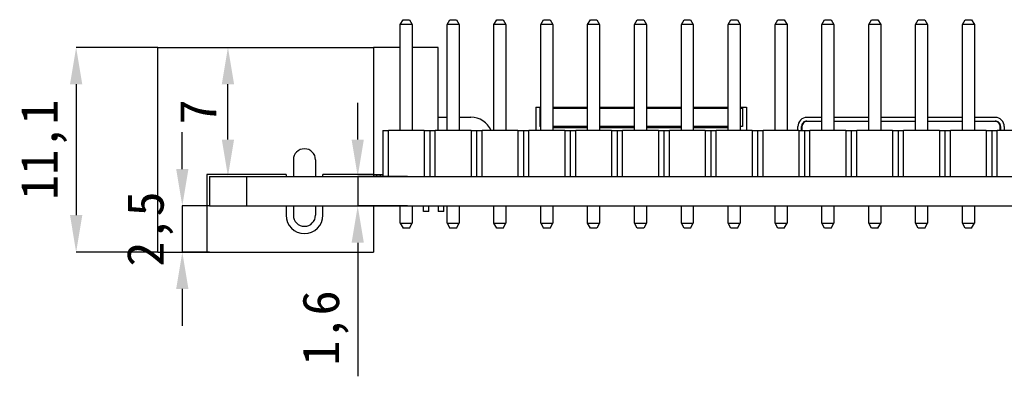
# Model space of a CAD drawing. Header units: millimetres. Extents: x 1707 to 1854, y 2274 to 2502.
# Tile 21 of 22: x 1709 to 1762, y 2482 to 2502. Entities that reach past the tile are written whole.
import ezdxf

# ---------------------------------------------------------------- set-up
doc = ezdxf.new("R2010")
doc.units = ezdxf.units.MM
doc.styles.add('黑体高度2mm', font='simhei.ttf', dxfattribs={"height": 2})
doc.dimstyles.new('红色高度2mm', dxfattribs={"dimtxt": 2, "dimasz": 2, "dimexe": 0, "dimexo": 0, "dimtad": 1, "dimdec": 1, "dimtxsty": '黑体高度2mm', "dimcen": 2.5, "dimclrd": 1, "dimclre": 1, "dimclrt": 1, "dimadec": 0, "dimazin": 0, "dimtfac": 1, "dimtdec": 1, "dimtmove": 0, "dimatfit": 3, "dimfxl": 1, "dimarcsym": 0})

# ---------------------------------------------------------------- blocks, each defined once
blk = doc.blocks.new('*D6')
at = {"color": 1, "lineweight": -2, "transparency": 16777216}
for p, q in [((1716.389, 2500.031), (1711.957, 2500.031)), ((1711.957, 2498.031), (1711.957, 2490.931)), ((1716.389, 2488.931), (1711.957, 2488.931))]:
    blk.add_line(p, q, dxfattribs=at)
at = {"color": 1, "transparency": 16777216}
for points in [[(1711.624, 2498.031), (1712.29, 2498.031), (1711.957, 2500.031)], [(1711.624, 2490.931), (1712.29, 2490.931), (1711.957, 2488.931)]]:
    blk.add_solid(points, dxfattribs=at)
at = {"layer": 'Defpoints', "color": 0, "transparency": 16777216}
for p in [(1716.389, 2500.031), (1711.957, 2488.931), (1716.389, 2488.931)]:
    blk.add_point(p, dxfattribs=at)
at = {"color": 1, "transparency": 16777216, "insert": (1710.208, 2494.481), "char_height": 2, "attachment_point": 5, "rotation": 90, "style": '黑体高度2mm'}
blk.add_mtext('11,1', dxfattribs=at)
blk = doc.blocks.new('*D18')
at = {"color": 1, "lineweight": -2, "transparency": 16777216}
for p, q in [((1717.714, 2493.431), (1717.714, 2495.431)), ((1719.189, 2491.431), (1717.714, 2491.431)), ((1717.714, 2491.431), (1717.714, 2488.931)), ((1719.189, 2488.931), (1717.714, 2488.931)), ((1717.714, 2486.931), (1717.714, 2484.931))]:
    blk.add_line(p, q, dxfattribs=at)
at = {"color": 1, "transparency": 16777216}
for points in [[(1717.38, 2493.431), (1718.047, 2493.431), (1717.714, 2491.431)], [(1717.38, 2486.931), (1718.047, 2486.931), (1717.714, 2488.931)]]:
    blk.add_solid(points, dxfattribs=at)
at = {"layer": 'Defpoints', "color": 0, "transparency": 16777216}
for p in [(1719.189, 2491.431), (1717.714, 2488.931), (1719.189, 2488.931)]:
    blk.add_point(p, dxfattribs=at)
at = {"color": 1, "transparency": 16777216, "insert": (1715.965, 2490.181), "char_height": 2, "attachment_point": 5, "rotation": 90, "style": '黑体高度2mm'}
blk.add_mtext('2,5', dxfattribs=at)
blk = doc.blocks.new('*D19')
at = {"color": 1, "lineweight": -2, "transparency": 16777216}
for p, q in [((1719.189, 2500.031), (1720.189, 2500.031)), ((1720.189, 2495.031), (1720.189, 2498.031)), ((1719.189, 2493.031), (1720.189, 2493.031))]:
    blk.add_line(p, q, dxfattribs=at)
at = {"color": 1, "transparency": 16777216}
for points in [[(1719.855, 2498.031), (1720.522, 2498.031), (1720.189, 2500.031)], [(1719.855, 2495.031), (1720.522, 2495.031), (1720.189, 2493.031)]]:
    blk.add_solid(points, dxfattribs=at)
at = {"layer": 'Defpoints', "color": 0, "transparency": 16777216}
for p in [(1719.189, 2500.031), (1720.189, 2500.031), (1719.189, 2493.031)]:
    blk.add_point(p, dxfattribs=at)
at = {"color": 1, "transparency": 16777216, "insert": (1718.564, 2496.531), "char_height": 2, "attachment_point": 5, "rotation": 90, "style": '黑体高度2mm'}
blk.add_mtext('7', dxfattribs=at)
blk = doc.blocks.new('*D20')
at = {"color": 1, "lineweight": -2, "transparency": 16777216}
for p, q in [((1727.226, 2495.031), (1727.226, 2497.031)), ((1729.933, 2493.031), (1727.226, 2493.031)), ((1727.226, 2493.031), (1727.226, 2491.431)), ((1729.933, 2491.431), (1727.226, 2491.431)), ((1727.226, 2489.431), (1727.226, 2482.192))]:
    blk.add_line(p, q, dxfattribs=at)
at = {"color": 1, "transparency": 16777216}
for points in [[(1726.892, 2495.031), (1727.559, 2495.031), (1727.226, 2493.031)], [(1726.892, 2489.431), (1727.559, 2489.431), (1727.226, 2491.431)]]:
    blk.add_solid(points, dxfattribs=at)
at = {"layer": 'Defpoints', "color": 0, "transparency": 16777216}
for p in [(1729.933, 2493.031), (1727.226, 2491.431), (1729.933, 2491.431)]:
    blk.add_point(p, dxfattribs=at)
at = {"color": 1, "transparency": 16777216, "insert": (1725.477, 2484.812), "char_height": 2, "attachment_point": 5, "rotation": 90, "style": '黑体高度2mm'}
blk.add_mtext('1,6', dxfattribs=at)

msp = doc.modelspace()

# ---------------------------------------------------------------- linework, layer by layer
at = {"color": 7, "linetype": 'Continuous', "lineweight": 25}
for p, q in [((1729.534, 2501.271), (1729.684, 2501.531)), ((1729.684, 2501.531), (1730.034, 2501.531)), ((1730.034, 2501.531), (1730.184, 2501.271)), ((1732.074, 2501.271), (1732.224, 2501.531)), ((1732.224, 2501.531), (1732.574, 2501.531)), ((1732.574, 2501.531), (1732.724, 2501.271)), ((1734.614, 2501.271), (1734.764, 2501.531)), ((1734.764, 2501.531), (1735.114, 2501.531)), ((1735.114, 2501.531), (1735.264, 2501.271)), ((1737.154, 2501.271), (1737.304, 2501.531)), ((1737.304, 2501.531), (1737.654, 2501.531)), ((1737.654, 2501.531), (1737.804, 2501.271)), ((1739.694, 2501.271), (1739.844, 2501.531)), ((1739.844, 2501.531), (1740.194, 2501.531)), ((1740.194, 2501.531), (1740.344, 2501.271)), ((1742.234, 2501.271), (1742.384, 2501.531)), ((1742.384, 2501.531), (1742.734, 2501.531)), ((1742.734, 2501.531), (1742.884, 2501.271)), ((1744.774, 2501.271), (1744.924, 2501.531)), ((1744.924, 2501.531), (1745.274, 2501.531)), ((1745.274, 2501.531), (1745.424, 2501.271)), ((1747.314, 2501.271), (1747.464, 2501.531)), ((1747.464, 2501.531), (1747.814, 2501.531)), ((1747.814, 2501.531), (1747.964, 2501.271)), ((1749.854, 2501.271), (1750.004, 2501.531)), ((1750.004, 2501.531), (1750.354, 2501.531)), ((1750.354, 2501.531), (1750.504, 2501.271)), ((1752.394, 2501.271), (1752.544, 2501.531)), ((1752.544, 2501.531), (1752.894, 2501.531)), ((1752.894, 2501.531), (1753.044, 2501.271)), ((1754.934, 2501.271), (1755.084, 2501.531)), ((1755.084, 2501.531), (1755.434, 2501.531)), ((1755.434, 2501.531), (1755.584, 2501.271)), ((1757.474, 2501.271), (1757.624, 2501.531)), ((1757.624, 2501.531), (1757.974, 2501.531)), ((1757.974, 2501.531), (1758.124, 2501.271)), ((1760.014, 2501.271), (1760.164, 2501.531)), ((1760.164, 2501.531), (1760.514, 2501.531)), ((1760.514, 2501.531), (1760.664, 2501.271)), ((1730.184, 2501.271), (1729.534, 2501.271)), ((1729.534, 2495.531), (1729.534, 2501.271)), ((1730.184, 2501.271), (1730.184, 2495.531)), ((1732.724, 2501.271), (1732.074, 2501.271)), ((1732.074, 2495.531), (1732.074, 2501.271)), ((1732.724, 2501.271), (1732.724, 2495.531)), ((1735.264, 2501.271), (1734.614, 2501.271)), ((1734.614, 2495.531), (1734.614, 2501.271)), ((1735.264, 2501.271), (1735.264, 2495.531)), ((1737.804, 2501.271), (1737.154, 2501.271)), ((1737.154, 2495.531), (1737.154, 2501.271)), ((1737.804, 2501.271), (1737.804, 2495.531)), ((1740.344, 2501.271), (1739.694, 2501.271)), ((1739.694, 2495.531), (1739.694, 2501.271)), ((1740.344, 2501.271), (1740.344, 2495.531)), ((1742.884, 2501.271), (1742.234, 2501.271)), ((1742.234, 2495.531), (1742.234, 2501.271)), ((1742.884, 2501.271), (1742.884, 2495.531)), ((1745.424, 2501.271), (1744.774, 2501.271)), ((1744.774, 2495.531), (1744.774, 2501.271)), ((1745.424, 2501.271), (1745.424, 2495.531)), ((1747.964, 2501.271), (1747.314, 2501.271)), ((1747.314, 2495.531), (1747.314, 2501.271)), ((1747.964, 2501.271), (1747.964, 2495.531)), ((1750.504, 2501.271), (1749.854, 2501.271)), ((1749.854, 2495.531), (1749.854, 2501.271)), ((1750.504, 2501.271), (1750.504, 2495.531)), ((1753.044, 2501.271), (1752.394, 2501.271)), ((1752.394, 2495.531), (1752.394, 2501.271)), ((1753.044, 2501.271), (1753.044, 2495.531)), ((1755.584, 2501.271), (1754.934, 2501.271)), ((1754.934, 2495.531), (1754.934, 2501.271)), ((1755.584, 2501.271), (1755.584, 2495.531)), ((1758.124, 2501.271), (1757.474, 2501.271)), ((1757.474, 2495.531), (1757.474, 2501.271)), ((1758.124, 2501.271), (1758.124, 2495.531)), ((1760.664, 2501.271), (1760.014, 2501.271)), ((1760.014, 2495.531), (1760.014, 2501.271)), ((1760.664, 2501.271), (1760.664, 2495.531)), ((1716.389, 2488.931), (1716.389, 2500.031)), ((1716.389, 2500.031), (1728.089, 2500.031)), ((1728.089, 2500.031), (1728.089, 2493.131)), ((1729.534, 2500.031), (1728.089, 2500.031)), ((1731.589, 2500.031), (1730.184, 2500.031)), ((1731.589, 2495.531), (1731.589, 2500.031)), ((1736.889, 2496.781), (1736.889, 2495.531)), ((1736.889, 2496.781), (1737.154, 2496.781)), ((1737.094, 2496.731), (1737.154, 2496.731)), ((1737.094, 2496.731), (1737.094, 2495.731)), ((1737.804, 2496.781), (1739.694, 2496.781)), ((1737.804, 2496.731), (1739.694, 2496.731)), ((1740.344, 2496.781), (1742.234, 2496.781)), ((1740.344, 2496.731), (1742.234, 2496.731)), ((1742.884, 2496.781), (1744.774, 2496.781)), ((1742.884, 2496.731), (1744.774, 2496.731)), ((1745.424, 2496.781), (1747.314, 2496.781)), ((1745.424, 2496.731), (1747.314, 2496.731)), ((1747.964, 2496.781), (1748.299, 2496.781)), ((1747.964, 2496.731), (1748.094, 2496.731)), ((1748.094, 2496.731), (1748.094, 2495.731)), ((1748.299, 2496.781), (1748.299, 2495.531)), ((1731.589, 2496.241), (1732.074, 2496.241)), ((1732.724, 2496.241), (1733.359, 2496.241)), ((1752.394, 2496.236), (1751.583, 2496.236)), ((1754.934, 2496.236), (1753.044, 2496.236)), ((1757.474, 2496.236), (1755.584, 2496.236)), ((1760.014, 2496.236), (1758.124, 2496.236)), ((1761.794, 2496.236), (1760.664, 2496.236)), ((1728.589, 2495.531), (1728.589, 2493.031)), ((1728.589, 2495.531), (1728.889, 2495.531)), ((1728.889, 2493.031), (1728.889, 2495.531)), ((1730.829, 2495.531), (1728.889, 2495.531)), ((1730.829, 2495.531), (1730.829, 2493.031)), ((1730.829, 2495.531), (1731.129, 2495.531)), ((1731.129, 2495.531), (1731.129, 2493.031)), ((1731.129, 2495.531), (1731.429, 2495.531)), ((1731.429, 2493.031), (1731.429, 2495.531)), ((1733.369, 2495.531), (1731.429, 2495.531)), ((1733.369, 2495.531), (1733.369, 2493.031)), ((1733.369, 2495.531), (1733.669, 2495.531)), ((1733.669, 2495.531), (1733.669, 2493.031)), ((1733.669, 2495.531), (1733.969, 2495.531)), ((1733.969, 2493.031), (1733.969, 2495.531)), ((1735.909, 2495.531), (1733.969, 2495.531)), ((1735.909, 2495.531), (1735.909, 2493.031)), ((1735.909, 2495.531), (1736.209, 2495.531)), ((1736.209, 2495.531), (1736.209, 2493.031)), ((1736.209, 2495.531), (1736.509, 2495.531)), ((1736.509, 2493.031), (1736.509, 2495.531)), ((1738.449, 2495.531), (1736.509, 2495.531)), ((1737.154, 2495.731), (1737.094, 2495.731)), ((1739.694, 2495.731), (1737.804, 2495.731)), ((1737.804, 2495.681), (1739.694, 2495.681)), ((1738.449, 2495.531), (1738.449, 2493.031)), ((1738.449, 2495.531), (1738.749, 2495.531)), ((1738.749, 2495.531), (1738.749, 2493.031)), ((1738.749, 2495.531), (1739.049, 2495.531)), ((1739.049, 2493.031), (1739.049, 2495.531)), ((1740.989, 2495.531), (1739.049, 2495.531)), ((1742.234, 2495.731), (1740.344, 2495.731)), ((1740.344, 2495.681), (1742.234, 2495.681)), ((1740.989, 2495.531), (1740.989, 2493.031)), ((1740.989, 2495.531), (1741.289, 2495.531)), ((1741.289, 2495.531), (1741.289, 2493.031)), ((1741.289, 2495.531), (1741.589, 2495.531)), ((1741.589, 2493.031), (1741.589, 2495.531)), ((1743.529, 2495.531), (1741.589, 2495.531)), ((1744.774, 2495.731), (1742.884, 2495.731)), ((1742.884, 2495.681), (1744.774, 2495.681)), ((1743.529, 2495.531), (1743.529, 2493.031)), ((1743.529, 2495.531), (1743.829, 2495.531)), ((1743.829, 2495.531), (1743.829, 2493.031)), ((1743.829, 2495.531), (1744.129, 2495.531)), ((1744.129, 2493.031), (1744.129, 2495.531)), ((1746.069, 2495.531), (1744.129, 2495.531)), ((1747.314, 2495.731), (1745.424, 2495.731)), ((1745.424, 2495.681), (1747.314, 2495.681)), ((1746.069, 2495.531), (1746.069, 2493.031)), ((1746.069, 2495.531), (1746.369, 2495.531)), ((1746.369, 2495.531), (1746.369, 2493.031)), ((1746.369, 2495.531), (1746.669, 2495.531)), ((1746.669, 2493.031), (1746.669, 2495.531)), ((1748.609, 2495.531), (1746.669, 2495.531)), ((1748.094, 2495.731), (1747.964, 2495.731)), ((1748.609, 2495.531), (1748.609, 2493.031)), ((1748.609, 2495.531), (1748.909, 2495.531)), ((1748.909, 2495.531), (1748.909, 2493.031)), ((1748.909, 2495.531), (1749.209, 2495.531)), ((1749.209, 2493.031), (1749.209, 2495.531)), ((1751.149, 2495.531), (1749.209, 2495.531)), ((1751.096, 2495.531), (1751.096, 2495.733)), ((1751.149, 2495.531), (1751.149, 2493.031)), ((1751.149, 2495.531), (1751.449, 2495.531)), ((1751.296, 2495.531), (1751.296, 2495.737)), ((1751.316, 2495.737), (1751.316, 2495.531)), ((1751.449, 2495.531), (1751.449, 2493.031)), ((1751.449, 2495.531), (1751.749, 2495.531)), ((1751.583, 2496.036), (1752.394, 2496.036)), ((1752.394, 2496.016), (1751.583, 2496.016)), ((1751.749, 2493.031), (1751.749, 2495.531)), ((1753.689, 2495.531), (1751.749, 2495.531)), ((1753.044, 2496.036), (1754.934, 2496.036)), ((1754.934, 2496.016), (1753.044, 2496.016)), ((1753.689, 2495.531), (1753.689, 2493.031)), ((1753.689, 2495.531), (1753.989, 2495.531)), ((1753.989, 2495.531), (1753.989, 2493.031)), ((1753.989, 2495.531), (1754.289, 2495.531)), ((1754.289, 2493.031), (1754.289, 2495.531)), ((1756.229, 2495.531), (1754.289, 2495.531)), ((1755.584, 2496.036), (1757.474, 2496.036)), ((1757.474, 2496.016), (1755.584, 2496.016)), ((1756.229, 2495.531), (1756.229, 2493.031)), ((1756.229, 2495.531), (1756.529, 2495.531)), ((1756.529, 2495.531), (1756.529, 2493.031)), ((1756.529, 2495.531), (1756.829, 2495.531)), ((1756.829, 2493.031), (1756.829, 2495.531)), ((1758.769, 2495.531), (1756.829, 2495.531)), ((1758.124, 2496.036), (1760.014, 2496.036)), ((1760.014, 2496.016), (1758.124, 2496.016)), ((1758.769, 2495.531), (1758.769, 2493.031)), ((1758.769, 2495.531), (1759.069, 2495.531)), ((1759.069, 2495.531), (1759.069, 2493.031)), ((1759.069, 2495.531), (1759.369, 2495.531)), ((1759.369, 2493.031), (1759.369, 2495.531)), ((1761.309, 2495.531), (1759.369, 2495.531)), ((1760.664, 2496.036), (1761.794, 2496.036)), ((1761.794, 2496.016), (1760.664, 2496.016)), ((1761.309, 2495.531), (1761.309, 2493.031)), ((1761.309, 2495.531), (1761.609, 2495.531)), ((1761.609, 2495.531), (1761.609, 2493.031)), ((1761.609, 2495.531), (1761.909, 2495.531)), ((1761.909, 2493.031), (1761.909, 2495.531)), ((1763.849, 2495.531), (1761.909, 2495.531)), ((1762.061, 2495.531), (1762.061, 2495.737)), ((1762.081, 2495.737), (1762.081, 2495.531)), ((1762.281, 2495.733), (1762.281, 2495.531)), ((1723.739, 2493.931), (1723.739, 2493.031)), ((1724.939, 2493.931), (1724.939, 2493.031)), ((1723.339, 2493.131), (1719.039, 2493.131)), ((1719.039, 2493.131), (1719.039, 2488.931)), ((1719.189, 2493.031), (1719.189, 2491.431)), ((1719.189, 2493.031), (1721.189, 2493.031)), ((1721.189, 2493.031), (1721.189, 2491.431)), ((1721.189, 2493.031), (1786.789, 2493.031)), ((1723.339, 2493.131), (1723.339, 2493.031)), ((1728.089, 2493.131), (1725.339, 2493.131)), ((1725.339, 2493.031), (1725.339, 2493.131)), ((1728.089, 2493.131), (1728.589, 2493.131)), ((1728.089, 2493.131), (1728.089, 2493.031)), ((1728.239, 2493.131), (1728.239, 2493.031)), ((1728.439, 2493.131), (1728.439, 2493.031)), ((1719.189, 2491.431), (1721.189, 2491.431)), ((1721.189, 2491.431), (1786.789, 2491.431)), ((1723.339, 2491.431), (1723.339, 2490.931)), ((1723.739, 2491.431), (1723.739, 2490.931)), ((1724.939, 2491.431), (1724.939, 2490.931)), ((1725.339, 2490.931), (1725.339, 2491.431)), ((1728.089, 2491.431), (1728.089, 2488.931)), ((1729.534, 2490.491), (1729.534, 2491.431)), ((1730.184, 2491.431), (1730.184, 2490.491)), ((1730.789, 2491.131), (1730.789, 2491.431)), ((1731.089, 2491.131), (1731.089, 2491.431)), ((1731.589, 2491.431), (1731.589, 2491.131)), ((1731.889, 2491.131), (1731.889, 2491.431)), ((1732.074, 2490.491), (1732.074, 2491.431)), ((1732.724, 2491.431), (1732.724, 2490.491)), ((1734.614, 2490.491), (1734.614, 2491.431)), ((1735.264, 2491.431), (1735.264, 2490.491)), ((1737.154, 2490.491), (1737.154, 2491.431)), ((1737.804, 2491.431), (1737.804, 2490.491)), ((1739.694, 2490.491), (1739.694, 2491.431)), ((1740.344, 2491.431), (1740.344, 2490.491)), ((1742.234, 2490.491), (1742.234, 2491.431)), ((1742.884, 2491.431), (1742.884, 2490.491)), ((1744.774, 2490.491), (1744.774, 2491.431)), ((1745.424, 2491.431), (1745.424, 2490.491)), ((1747.314, 2490.491), (1747.314, 2491.431)), ((1747.964, 2491.431), (1747.964, 2490.491)), ((1749.854, 2490.491), (1749.854, 2491.431)), ((1750.504, 2491.431), (1750.504, 2490.491)), ((1752.394, 2490.491), (1752.394, 2491.431)), ((1753.044, 2491.431), (1753.044, 2490.491)), ((1754.934, 2490.491), (1754.934, 2491.431)), ((1755.584, 2491.431), (1755.584, 2490.491)), ((1757.474, 2490.491), (1757.474, 2491.431)), ((1758.124, 2491.431), (1758.124, 2490.491)), ((1760.014, 2490.491), (1760.014, 2491.431)), ((1760.664, 2491.431), (1760.664, 2490.491)), ((1731.089, 2491.131), (1730.789, 2491.131)), ((1731.889, 2491.131), (1731.589, 2491.131)), ((1729.534, 2490.491), (1730.184, 2490.491)), ((1729.534, 2490.491), (1729.684, 2490.231)), ((1730.034, 2490.231), (1729.684, 2490.231)), ((1730.034, 2490.231), (1730.184, 2490.491)), ((1732.074, 2490.491), (1732.724, 2490.491)), ((1732.074, 2490.491), (1732.224, 2490.231)), ((1732.574, 2490.231), (1732.224, 2490.231)), ((1732.574, 2490.231), (1732.724, 2490.491)), ((1734.614, 2490.491), (1735.264, 2490.491)), ((1734.764, 2490.231), (1734.614, 2490.491)), ((1735.114, 2490.231), (1734.764, 2490.231)), ((1735.114, 2490.231), (1735.264, 2490.491)), ((1737.154, 2490.491), (1737.804, 2490.491)), ((1737.154, 2490.491), (1737.304, 2490.231)), ((1737.654, 2490.231), (1737.304, 2490.231)), ((1737.654, 2490.231), (1737.804, 2490.491)), ((1739.694, 2490.491), (1740.344, 2490.491)), ((1739.844, 2490.231), (1739.694, 2490.491)), ((1740.194, 2490.231), (1739.844, 2490.231)), ((1740.344, 2490.491), (1740.194, 2490.231)), ((1742.234, 2490.491), (1742.884, 2490.491)), ((1742.384, 2490.231), (1742.234, 2490.491)), ((1742.734, 2490.231), (1742.384, 2490.231)), ((1742.884, 2490.491), (1742.734, 2490.231)), ((1744.774, 2490.491), (1745.424, 2490.491)), ((1744.924, 2490.231), (1744.774, 2490.491)), ((1745.274, 2490.231), (1744.924, 2490.231)), ((1745.274, 2490.231), (1745.424, 2490.491)), ((1747.314, 2490.491), (1747.964, 2490.491)), ((1747.464, 2490.231), (1747.314, 2490.491)), ((1747.814, 2490.231), (1747.464, 2490.231)), ((1747.814, 2490.231), (1747.964, 2490.491)), ((1749.854, 2490.491), (1750.504, 2490.491)), ((1750.004, 2490.231), (1749.854, 2490.491)), ((1750.354, 2490.231), (1750.004, 2490.231)), ((1750.354, 2490.231), (1750.504, 2490.491)), ((1752.544, 2490.231), (1752.394, 2490.491)), ((1752.394, 2490.491), (1753.044, 2490.491)), ((1752.894, 2490.231), (1752.544, 2490.231)), ((1752.894, 2490.231), (1753.044, 2490.491)), ((1754.934, 2490.491), (1755.584, 2490.491)), ((1755.084, 2490.231), (1754.934, 2490.491)), ((1755.434, 2490.231), (1755.084, 2490.231)), ((1755.434, 2490.231), (1755.584, 2490.491)), ((1757.474, 2490.491), (1758.124, 2490.491)), ((1757.624, 2490.231), (1757.474, 2490.491)), ((1757.974, 2490.231), (1757.624, 2490.231)), ((1757.974, 2490.231), (1758.124, 2490.491)), ((1760.014, 2490.491), (1760.664, 2490.491)), ((1760.164, 2490.231), (1760.014, 2490.491)), ((1760.514, 2490.231), (1760.164, 2490.231)), ((1760.514, 2490.231), (1760.664, 2490.491)), ((1716.389, 2488.931), (1719.039, 2488.931)), ((1719.039, 2488.931), (1728.089, 2488.931))]:
    msp.add_line(p, q, dxfattribs=at)
for centre, radius, start, end in [((1733.359, 2495.041), 1.2, 24.1002, 90), ((1751.583, 2495.748), 0.487, 90, 181.8206), ((1761.794, 2495.748), 0.487, 358.1794, 90), ((1751.583, 2495.748), 0.287, 90, 182.3714), ((1751.596, 2495.737), 0.279, 92.5451, 180), ((1761.794, 2495.748), 0.287, 357.6286, 90), ((1761.781, 2495.737), 0.279, 0, 87.4549), ((1724.339, 2493.931), 0.6, 0, 180), ((1724.339, 2490.931), 1, 180, 0), ((1724.339, 2490.931), 0.6, 180, 0)]:
    msp.add_arc(centre, radius, start, end, dxfattribs=at)

# ---------------------------------------------------------------- dimensions: what is measured, and where the dimension line sits
at = {"color": 3}
for base, p1, p2, picture, middle in [((1711.957, 2488.931), (1716.389, 2500.031), (1716.389, 2488.931), '*D6', (1710.208, 2494.481)), ((1720.189, 2500.031), (1719.189, 2493.031), (1719.189, 2500.031), '*D19', (1718.564, 2496.531)), ((1727.226, 2491.431), (1729.933, 2493.031), (1729.933, 2491.431), '*D20', (1725.477, 2484.812))]:
    dim = msp.add_linear_dim(base=base, p1=p1, p2=p2, angle=90, dimstyle='红色高度2mm', dxfattribs=at)
    dim.commit()
    dim.dimension.update_dxf_attribs({"geometry": picture, "text_midpoint": middle})
dim = msp.add_linear_dim(base=(1717.714, 2488.931), p1=(1719.189, 2491.431), p2=(1719.189, 2488.931), angle=90, dimstyle='红色高度2mm', dxfattribs=at)
dim.commit()
dim.dimension.update_dxf_attribs({"geometry": '*D18', "text_midpoint": (1717.714, 2490.181), "dimtype": 160})

doc.saveas('drawing.dxf')
